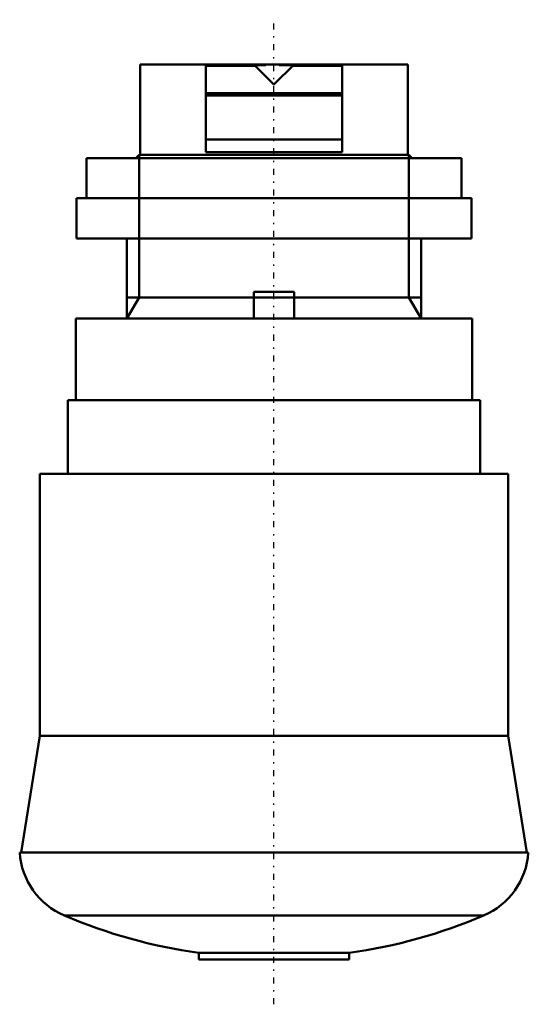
# Model space of a CAD drawing. Header units: millimetres. Extents: x -19 to 19, y -70.2 to 3.3.
import ezdxf

# ---------------------------------------------------------------- set-up
doc = ezdxf.new("R2010")
doc.units = ezdxf.units.MM
doc.linetypes.add('Center', pattern=[1.5, 0.45, -0.5, 0.05, -0.5])
doc.linetypes.add('Dashed', pattern=[2, 1, -1])
for name, color, linetype, lineweight in [('AM_0', 7, 'Continuous', 30), ('AM_10', 7, 'Continuous', 5), ('AM_3', 7, 'Dashed', 5), ('AM_7', 7, 'Center', 5)]:
    doc.layers.add(name, color=color, linetype=linetype, lineweight=lineweight)

msp = doc.modelspace()

# ---------------------------------------------------------------- linework, layer by layer
at = {"layer": 'AM_0', "color": 7, "linetype": 'Continuous', "lineweight": 50}
for p, q in [((-10, 0), (-10, -6.75)), ((10, 0), (-10, 0)), ((-5.1, -6.55), (-5.1, 0)), ((0, -1.5), (-1.5, 0)), ((5.1, 0), (5.1, -6.55)), ((10, -6.75), (10, 0)), ((-5.1, -0.107), (-1.393, -0.107)), ((1.5, 0), (0, -1.5)), ((1.393, -0.107), (5.1, -0.107)), ((5.1, -2.15), (-5.1, -2.15)), ((5.1, -2.33), (-5.1, -2.33)), ((-5.1, -5.6), (5.1, -5.6)), ((5.1, -6.55), (-5.1, -6.55)), ((-14, -7), (-14, -10)), ((14, -7), (-14, -7)), ((-10.08, -6.75), (-10.33, -7)), ((10.08, -6.75), (-10.08, -6.75)), ((10.33, -7), (10.08, -6.75)), ((14, -10), (14, -7)), ((-14.75, -10), (-14.75, -13)), ((14.75, -10), (-14.75, -10)), ((14.75, -13), (14.75, -10)), ((14.75, -13), (-14.75, -13)), ((-11, -13), (-11, -19)), ((11, -19), (11, -13)), ((-1.5, -19), (-1.5, -17)), ((-1.5, -17), (1.5, -17)), ((1.5, -17), (1.5, -19)), ((-14.8, -19), (-14.8, -25.1)), ((14.8, -19), (-14.8, -19)), ((14.8, -25.1), (14.8, -19)), ((-15.4, -25.1), (-15.4, -30.6)), ((15.4, -25.1), (-15.4, -25.1)), ((15.4, -30.6), (15.4, -25.1)), ((-17.5, -30.6), (-17.5, -50.178)), ((17.5, -30.6), (-17.5, -30.6)), ((17.5, -50.178), (17.5, -30.6)), ((-17.5, -50.178), (-18.882, -58.904)), ((17.5, -50.178), (-17.5, -50.178)), ((18.882, -58.904), (17.5, -50.178)), ((19, -58.904), (-19, -58.904)), ((15.666, -63.61), (-15.666, -63.61)), ((-5.625, -66.408), (-5.625, -66.9)), ((-5.625, -66.408), (5.625, -66.408)), ((-5.625, -66.9), (5.625, -66.9)), ((5.625, -66.9), (5.625, -66.408))]:
    msp.add_line(p, q, dxfattribs=at)
for centre, radius, start, end in [((-13.511, -58.549), 5.5, 183.69891, 246.94288), ((13.511, -58.549), 5.5, 293.05712, 356.30109), ((0, -26.805), 40, 246.94359, 261.91598), ((0, -26.805), 40, 278.08402, 293.05641)]:
    msp.add_arc(centre, radius, start, end, dxfattribs=at)
at = {"layer": 'AM_10', "color": 7, "linetype": 'Continuous', "lineweight": 50}
for p, q in [((-10.08, -6.75), (-10.08, -17.407)), ((10.08, -6.75), (10.08, -17.407)), ((-11, -19), (-10.08, -17.407)), ((-11, -17.407), (11, -17.407)), ((11, -19), (10.08, -17.407))]:
    msp.add_line(p, q, dxfattribs=at)
at = {"layer": 'AM_3', "color": 6, "linetype": 'Dashed', "lineweight": 25}
for p, q in [((-5.1, -0.107), (-5.1, -2.33)), ((1.393, -0.107), (-1.393, -0.107)), ((5.1, -2.33), (5.1, -0.107)), ((-5.1, -5.6), (-5.1, -6.55)), ((5.1, -6.55), (5.1, -5.6))]:
    msp.add_line(p, q, dxfattribs=at)
at = {"layer": 'AM_7', "color": 4, "linetype": 'Center', "lineweight": 25}
msp.add_line((0, -70.245), (0, 3.345), dxfattribs=at)

doc.saveas('drawing.dxf')
